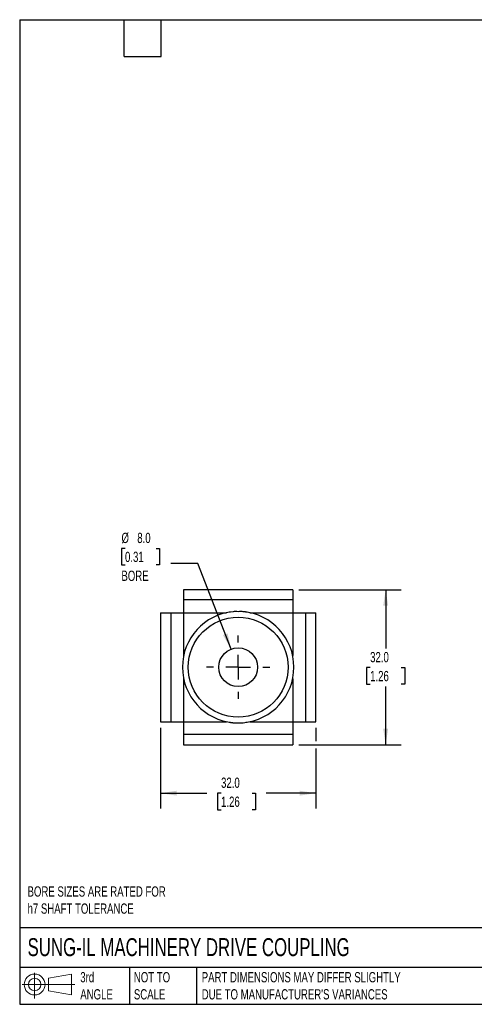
# Model space of a CAD drawing. Header units: millimetres. Extents: x 6 to 273, y 6 to 210.
# Tile 1 of 3: x 6 to 100, y 6 to 210. Entities that reach past the tile are written whole.
import ezdxf

# ---------------------------------------------------------------- set-up
doc = ezdxf.new("R2010")
doc.units = ezdxf.units.MM
doc.linetypes.add('SLD-Center', pattern=[19.05, 15.24, -1.27, 1.27, -1.27])
doc.linetypes.add('SLD-Solid', pattern=[0])
doc.layers.add('CENTER', color=40, linetype='SLD-Center')
doc.layers.add('SLD-DEFPOINTS', color=7, linetype='Continuous')
doc.layers.add('DIMENSIONS', color=140, linetype='SLD-Solid', lineweight=25)
doc.layers.add('TEXT', color=140, linetype='SLD-Solid', lineweight=25)
doc.styles.add('SLDTEXTSTYLE0', font='TXT', dxfattribs={"width": 0.7})
doc.dimstyles.new('SLDDIMSTYLE2', dxfattribs={"dimtxt": 2.158008, "dimasz": 3.302, "dimexe": 0, "dimexo": 0.0625, "dimgap": 0.539502, "dimtad": 0, "dimtih": 1, "dimtoh": 1, "dimdec": 1, "dimrnd": 1e-09, "dimzin": 4, "dimdsep": 46, "dimtxsty": 'SLDTEXTSTYLE0', "dimsah": 1, "dimcen": 0.09, "dimadec": 0, "dimazin": 1, "dimtfac": 1, "dimtdec": 1, "dimtofl": 0, "dimtmove": 0, "dimatfit": 3, "dimfxl": 0, "dimfrac": 2, "dimtolj": 1, "dimtzin": 12, "dimarcsym": 0})
doc.dimstyles.new('SLDDIMSTYLE3', dxfattribs={"dimtxt": 2.158008, "dimasz": 3.302, "dimexe": 0, "dimexo": 0.0625, "dimgap": 0.539502, "dimtad": 0, "dimtih": 1, "dimtoh": 1, "dimdec": 1, "dimrnd": 1e-09, "dimzin": 4, "dimdsep": 46, "dimtxsty": 'SLDTEXTSTYLE0', "dimsah": 1, "dimcen": 0, "dimadec": 0, "dimazin": 1, "dimtfac": 1, "dimtdec": 1, "dimtofl": 0, "dimtmove": 0, "dimatfit": 3, "dimfxl": 0, "dimfrac": 2, "dimtolj": 1, "dimtzin": 12, "dimarcsym": 0})

# ---------------------------------------------------------------- blocks, each defined once
blk = doc.blocks.new('Block11')
at = {"color": 7, "linetype": 'SLD-Solid', "lineweight": 18}
for p, q in [((2.59, 5.31), (2.59, 0)), ((5.48, 4.17), (10.18, 5.03)), ((5.48, 1.6), (5.48, 4.17)), ((10.18, 5.03), (10.18, 0.73)), ((0, 2.88), (10.87, 2.88)), ((5.48, 1.6), (10.18, 0.73))]:
    blk.add_line(p, q, dxfattribs=at)
for radius in [2.15, 1.29]:
    blk.add_circle((2.59, 2.88), radius, dxfattribs=at)
blk = doc.blocks.new('Block12')
at = {"layer": 'SLD-DEFPOINTS'}
blk.add_blockref('Block11', (0, 0), dxfattribs=at)
blk = doc.blocks.new('_D_9')
at = {"layer": 'DIMENSIONS'}
for p, q in [((28.08, 100.45), (27.36, 100.45)), ((27.36, 100.45), (27.36, 97.02)), ((34.5, 100.45), (35.22, 100.45)), ((35.22, 100.45), (35.22, 97.02)), ((27.36, 97.02), (28.08, 97.02)), ((35.22, 97.02), (34.5, 97.02)), ((43.09, 97.32), (37.53, 97.32)), ((49.98, 79.65), (43.09, 97.32))]:
    blk.add_line(p, q, dxfattribs=at)
blk.add_solid([(49.98, 79.65), (49.25, 82.91), (48.3, 82.54)], dxfattribs=at)
at = {"layer": 'DIMENSIONS', "char_height": 2.117, "attachment_point": 1, "style": 'SLDTEXTSTYLE0'}
for s, insert in [('%%c', (27.35, 103.66)), ('8.0', (30.61, 103.66)), ('0.31', (28.08, 99.75)), ('BORE', (27.34, 95.84))]:
    blk.add_mtext(s, dxfattribs=dict(at, insert=insert))
blk = doc.blocks.new('_D_10')
at = {"layer": 'DIMENSIONS'}
for p, q in [((63.95, 91.92), (85.04, 91.92)), ((81.87, 91.92), (81.87, 79.76)), ((78.66, 75.85), (77.94, 75.85)), ((77.94, 75.85), (77.94, 72.42)), ((85.07, 75.85), (85.8, 75.85)), ((85.8, 75.85), (85.8, 72.42)), ((77.94, 72.42), (78.66, 72.42)), ((81.87, 59.92), (81.87, 71.94)), ((85.8, 72.42), (85.07, 72.42)), ((63.95, 59.92), (85.04, 59.92))]:
    blk.add_line(p, q, dxfattribs=at)
for points in [[(81.87, 91.92), (81.36, 88.62), (82.38, 88.62)], [(81.87, 59.92), (82.38, 63.23), (81.36, 63.23)]]:
    blk.add_solid(points, dxfattribs=at)
at = {"layer": 'DIMENSIONS', "char_height": 2.117, "attachment_point": 1, "style": 'SLDTEXTSTYLE0'}
for s, insert in [('32.0', (78.66, 79.06)), ('1.26', (78.66, 75.15))]:
    blk.add_mtext(s, dxfattribs=dict(at, insert=insert))
blk = doc.blocks.new('_D_11')
at = {"layer": 'DIMENSIONS'}
for p, q in [((35.43, 63.4), (35.43, 46.75)), ((67.43, 63.4), (67.43, 60.69)), ((67.43, 59.16), (67.43, 46.75)), ((35.43, 49.92), (44.98, 49.92)), ((47.9, 49.92), (47.18, 49.92)), ((47.18, 49.92), (47.18, 46.49)), ((54.31, 49.92), (55.04, 49.92)), ((55.04, 49.92), (55.04, 46.49)), ((67.43, 49.92), (57.24, 49.92)), ((47.18, 46.49), (47.9, 46.49)), ((55.04, 46.49), (54.31, 46.49))]:
    blk.add_line(p, q, dxfattribs=at)
for points in [[(35.43, 49.92), (38.73, 49.42), (38.73, 50.43)], [(67.43, 49.92), (64.13, 50.43), (64.13, 49.42)]]:
    blk.add_solid(points, dxfattribs=at)
at = {"layer": 'DIMENSIONS', "char_height": 2.117, "attachment_point": 1, "style": 'SLDTEXTSTYLE0'}
for s, insert in [('32.0', (47.9, 53.14)), ('1.26', (47.9, 49.22))]:
    blk.add_mtext(s, dxfattribs=dict(at, insert=insert))
blk = doc.blocks.new('SW_CENTERMARKSYMBOL_3')
at = {"layer": 'CENTER', "color": 0}
for p, q in [((0, 5.08), (0, 6.54)), ((0, 0), (0, 2.54)), ((-5.08, 0), (-6.54, 0)), ((0, 0), (-2.54, 0)), ((0, 0), (0, -2.54)), ((0, 0), (2.54, 0)), ((5.08, 0), (6.54, 0)), ((0, -5.08), (0, -6.54))]:
    blk.add_line(p, q, dxfattribs=at)

msp = doc.modelspace()

# ---------------------------------------------------------------- linework, layer by layer
for p, q in [((62.68, 91.92), (40.18, 91.92)), ((40.18, 91.92), (40.18, 89.81)), ((62.68, 91.92), (62.68, 89.81)), ((62.68, 89.81), (40.18, 89.81)), ((40.18, 89.81), (40.18, 87.17)), ((62.68, 89.81), (62.68, 87.17)), ((50.4, 87.38), (50.37, 87.37)), ((35.43, 87.17), (35.43, 64.67)), ((35.43, 87.17), (37.54, 87.17)), ((37.54, 87.17), (37.54, 64.67)), ((37.54, 87.17), (40.18, 87.17)), ((40.18, 87.17), (49.04, 87.17)), ((40.18, 87.17), (40.18, 78.31)), ((53.81, 87.17), (62.68, 87.17)), ((62.68, 87.17), (65.32, 87.17)), ((62.68, 87.17), (62.68, 78.31)), ((65.32, 87.17), (65.32, 64.67)), ((65.32, 87.17), (67.43, 87.17)), ((67.43, 64.67), (67.43, 87.17)), ((40.18, 73.54), (40.18, 64.67)), ((62.68, 73.54), (62.68, 64.67)), ((35.43, 64.67), (37.54, 64.67)), ((37.54, 64.67), (40.18, 64.67)), ((40.18, 64.67), (49.04, 64.67)), ((40.18, 64.67), (40.18, 62.03)), ((52.46, 64.47), (52.49, 64.47)), ((53.81, 64.67), (62.68, 64.67)), ((62.68, 64.67), (65.32, 64.67)), ((62.68, 64.67), (62.68, 62.03)), ((65.32, 64.67), (67.43, 64.67)), ((62.68, 62.03), (40.18, 62.03)), ((40.18, 62.03), (40.18, 59.92)), ((62.68, 62.03), (62.68, 59.92)), ((40.18, 59.92), (62.68, 59.92))]:
    msp.add_line(p, q)
for radius in [10.3, 4]:
    msp.add_circle((51.43, 75.92), radius)
for start, end in [(95.2084, 264.7916), (275.2084, 84.7916)]:
    msp.add_arc((51.43, 75.92), 11.5, start, end)
for points, knots in [([(52.47, 87.38), (52.32, 87.39), (52.16, 87.39), (51.8, 87.39), (51.62, 87.38), (51.25, 87.38), (51.06, 87.39), (50.71, 87.39), (50.54, 87.39), (50.39, 87.38)], [0, 0, 0, 0, 0.25, 0.25, 0.5, 0.5, 0.75, 0.75, 1, 1, 1, 1]), ([(53.28, 87.27), (53.28, 87.27), (53.29, 87.27), (53.25, 87.28), (53.17, 87.29), (53.02, 87.31), (52.82, 87.34), (52.63, 87.36), (52.49, 87.37), (52.45, 87.38)], [0, 0, 0, 0, 0.008651, 0.19128, 0.379197, 0.561698, 0.749832, 0.926175, 1, 1, 1, 1]), ([(49.86, 87.32), (49.82, 87.31), (49.74, 87.3), (49.65, 87.28), (49.58, 87.27), (49.59, 87.28), (49.59, 87.28)], [0, 0, 0, 0, 0.174349, 0.48211, 0.798093, 1, 1, 1, 1]), ([(49.58, 64.57), (49.58, 64.57), (49.57, 64.58), (49.61, 64.57), (49.69, 64.56), (49.84, 64.53), (50.04, 64.51), (50.23, 64.49), (50.37, 64.47), (50.4, 64.47)], [0, 0, 0, 0, 0.008651, 0.19128, 0.379197, 0.561698, 0.749832, 0.926175, 1, 1, 1, 1]), ([(50.39, 64.47), (50.54, 64.46), (50.7, 64.46), (51.06, 64.46), (51.24, 64.46), (51.61, 64.46), (51.8, 64.46), (52.15, 64.46), (52.32, 64.46), (52.47, 64.47)], [0, 0, 0, 0, 0.25, 0.25, 0.5, 0.5, 0.75, 0.75, 1, 1, 1, 1]), ([(53, 64.53), (53.03, 64.54), (53.12, 64.55), (53.21, 64.56), (53.27, 64.57), (53.27, 64.57), (53.27, 64.57)], [0, 0, 0, 0, 0.174349, 0.48211, 0.798093, 1, 1, 1, 1])]:
    msp.add_open_spline(points, degree=3, knots=knots)
at = {"layer": 'TEXT'}
for p, q in [((6.35, 209.55), (273.05, 209.55)), ((6.35, 209.55), (6.35, 6.35)), ((27.94, 201.93), (27.94, 209.55)), ((35.56, 201.93), (35.56, 209.55)), ((27.94, 201.93), (35.56, 201.93)), ((273.05, 22.13), (6.35, 22.13)), ((273.05, 13.97), (6.35, 13.97)), ((29.04, 13.97), (29.04, 6.35)), ((42.84, 13.97), (42.84, 6.35)), ((6.35, 6.35), (273.05, 6.35))]:
    msp.add_line(p, q, dxfattribs=at)

# ---------------------------------------------------------------- block references
at = {"layer": 'CENTER'}
msp.add_blockref('SW_CENTERMARKSYMBOL_3', (51.43, 75.92), dxfattribs=at)
at = {"layer": 'SLD-DEFPOINTS'}
msp.add_blockref('Block12', (6.84, 7.55), dxfattribs=at)

# ---------------------------------------------------------------- texts
at = {"layer": 'TEXT', "attachment_point": 1, "style": 'SLDTEXTSTYLE0'}
for s, insert, char_height in [('BORE SIZES ARE RATED FOR^Jh7 SHAFT TOLERANCE', (7.97, 30.69), 2.1167), ('SUNG-IL MACHINERY DRIVE COUPLING', (7.97, 20), 3.7042), ('3rd^JANGLE', (18.85, 13), 2.117), ('NOT TO^JSCALE', (29.91, 13), 2.1167), ("PART DIMENSIONS MAY DIFFER SLIGHTLY ^JDUE TO MANUFACTURER'S VARIANCES", (43.91, 13), 2.1167)]:
    msp.add_mtext(s, dxfattribs=dict(at, insert=insert, char_height=char_height))

# ---------------------------------------------------------------- dimensions: what is measured, and where the dimension line sits
at = {"layer": 'DIMENSIONS'}
dim = msp.add_diameter_dim_2p(p1=(52.88, 72.2), p2=(49.98, 79.65), text='<>\\PBORE', dimstyle='SLDDIMSTYLE3', dxfattribs=at)
dim.commit()
dim.dimension.update_dxf_attribs({"geometry": '_D_9', "text_midpoint": (31.29, 98.43), "dimtype": 163})
dim = msp.add_linear_dim(base=(81.87, 59.92), p1=(62.68, 91.92), p2=(62.68, 59.92), angle=90, dimstyle='SLDDIMSTYLE2', dxfattribs=at)
dim.commit()
dim.dimension.update_dxf_attribs({"geometry": '_D_10', "text_midpoint": (81.87, 75.85), "dimtype": 160})
dim = msp.add_linear_dim(base=(35.43, 49.92), p1=(67.43, 64.67), p2=(35.43, 64.67), dimstyle='SLDDIMSTYLE2', dxfattribs=at)
dim.commit()
dim.dimension.update_dxf_attribs({"geometry": '_D_11', "text_midpoint": (51.11, 49.92), "dimtype": 160})

doc.saveas('drawing.dxf')
